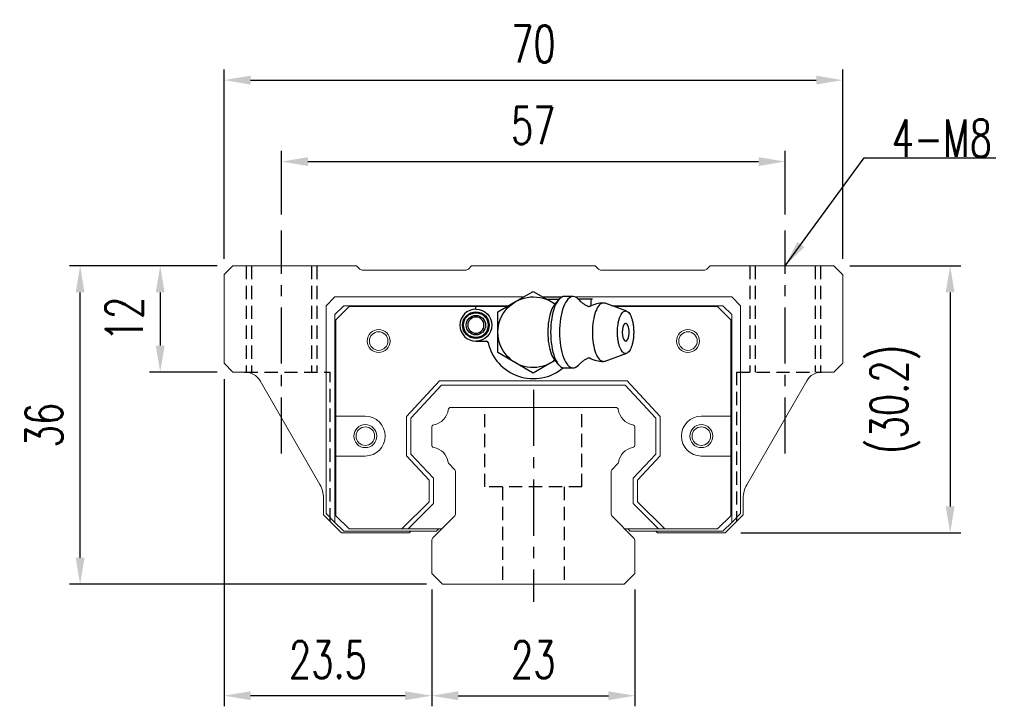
# Model space of a CAD drawing. Header units: millimetres. Extents: x 21 to 338, y 371 to 485.
# Tile 1 of 53: x 21 to 133, y 377 to 455. Entities that reach past the tile are written whole.
import ezdxf

# ---------------------------------------------------------------- set-up
doc = ezdxf.new("R2010")
doc.units = ezdxf.units.MM
doc.header["$PDSIZE"] = -1
doc.linetypes.add('CENTER', pattern=[10.16, 6.35, -1.27, 1.27, -1.27])
doc.linetypes.add('DASHED', pattern=[0.75, 0.5, -0.25])
for name, color, linetype in [('2', 7, 'Continuous'), ('CL', 1, 'CENTER'), ('DIM', 4, 'Continuous'), ('HID', 2, 'DASHED'), ('OUT', 3, 'Continuous')]:
    doc.layers.add(name, color=color, linetype=linetype)
doc.styles.add('DIM-7', font='SIMPLEX.shx', dxfattribs={"width": 0.7, "bigfont": 'chineset.shx'})
doc.dimstyles.new('CNS', dxfattribs={"dimtxt": 3.5, "dimasz": 2.5, "dimexe": 1, "dimexo": 1.5, "dimgap": 0.09, "dimtad": 0, "dimdsep": 46, "dimtxsty": 'DIM-7', "dimcen": 0.09, "dimclrd": 1, "dimclre": 1, "dimclrt": 4, "dimadec": 0, "dimazin": 0, "dimtfac": 1, "dimtix": 1, "dimtmove": 2, "dimatfit": 3, "dimfxl": 1, "dimtvp": 0.971429, "dimtolj": 1, "dimarcsym": 0})

# ---------------------------------------------------------------- blocks, each defined once
blk = doc.blocks.new('*D19')
at = {"layer": 'DEFPOINTS', "color": 0}
for p in [(108.08, 439.08), (51.08, 431.28), (108.08, 431.28)]:
    blk.add_point(p, dxfattribs=at)
at = {"layer": 'DIM', "color": 7, "lineweight": -2}
for p, q in [((51.08, 433.08), (51.08, 440.28)), ((108.08, 433.08), (108.08, 440.28)), ((54.08, 439.08), (105.08, 439.08))]:
    blk.add_line(p, q, dxfattribs=at)
at = {"layer": 'DIM', "color": 7}
for points in [[(54.08, 439.58), (54.08, 438.58), (51.08, 439.08)], [(105.08, 439.58), (105.08, 438.58), (108.08, 439.08)]]:
    blk.add_solid(points, dxfattribs=at)
at = {"layer": 'DIM', "color": 7, "insert": (79.58, 443.16), "char_height": 4.2, "attachment_point": 5, "style": 'DIM-7'}
blk.add_mtext('\\A1;57', dxfattribs=at)
blk = doc.blocks.new('*D20')
at = {"layer": 'DEFPOINTS', "color": 0}
for p in [(114.59, 448.29), (44.59, 426.28), (114.59, 426.28)]:
    blk.add_point(p, dxfattribs=at)
at = {"layer": 'DIM', "color": 7, "lineweight": -2}
for p, q in [((44.59, 428.08), (44.59, 449.49)), ((114.59, 428.08), (114.59, 449.49)), ((47.59, 448.29), (111.59, 448.29))]:
    blk.add_line(p, q, dxfattribs=at)
at = {"layer": 'DIM', "color": 7}
for points in [[(47.59, 448.79), (47.59, 447.79), (44.59, 448.29)], [(111.59, 448.79), (111.59, 447.79), (114.59, 448.29)]]:
    blk.add_solid(points, dxfattribs=at)
at = {"layer": 'DIM', "color": 7, "insert": (79.59, 452.37), "char_height": 4.2, "attachment_point": 5, "style": 'DIM-7'}
blk.add_mtext('\\A1;70', dxfattribs=at)
blk = doc.blocks.new('*D21')
at = {"layer": 'DEFPOINTS', "color": 0}
for p in [(113.59, 427.28), (101.28, 397.08), (126.75, 397.08)]:
    blk.add_point(p, dxfattribs=at)
at = {"layer": 'DIM', "color": 7, "lineweight": -2}
for p, q in [((115.39, 427.28), (127.95, 427.28)), ((126.75, 424.28), (126.75, 400.08)), ((103.08, 397.08), (127.95, 397.08))]:
    blk.add_line(p, q, dxfattribs=at)
at = {"layer": 'DIM', "color": 7}
for points in [[(126.25, 424.28), (127.25, 424.28), (126.75, 427.28)], [(126.25, 400.08), (127.25, 400.08), (126.75, 397.08)]]:
    blk.add_solid(points, dxfattribs=at)
at = {"layer": 'DIM', "color": 7, "insert": (120.53, 412.18), "char_height": 4.2, "attachment_point": 5, "rotation": 90, "style": 'DIM-7'}
blk.add_mtext('\\A1;(30.2)', dxfattribs=at)
blk = doc.blocks.new('*D22')
at = {"layer": 'DEFPOINTS', "color": 0}
for p in [(68.08, 392.48), (91.08, 392.48), (91.08, 378.68)]:
    blk.add_point(p, dxfattribs=at)
at = {"layer": 'DIM', "color": 7, "lineweight": -2}
for p, q in [((68.08, 390.68), (68.08, 377.48)), ((91.08, 390.68), (91.08, 377.48)), ((71.08, 378.68), (88.08, 378.68))]:
    blk.add_line(p, q, dxfattribs=at)
at = {"layer": 'DIM', "color": 7}
for points in [[(71.08, 379.18), (71.08, 378.18), (68.08, 378.68)], [(88.08, 379.18), (88.08, 378.18), (91.08, 378.68)]]:
    blk.add_solid(points, dxfattribs=at)
at = {"layer": 'DIM', "color": 7, "insert": (79.58, 382.76), "char_height": 4.2, "attachment_point": 5, "style": 'DIM-7'}
blk.add_mtext('\\A1;23', dxfattribs=at)
blk = doc.blocks.new('*D23')
at = {"layer": 'DEFPOINTS', "color": 0}
for p in [(45.59, 427.28), (37.36, 415.28), (45.59, 415.28)]:
    blk.add_point(p, dxfattribs=at)
at = {"layer": 'DIM', "color": 7, "lineweight": -2}
for p, q in [((43.79, 427.28), (36.16, 427.28)), ((37.36, 424.28), (37.36, 418.28)), ((43.79, 415.28), (36.16, 415.28))]:
    blk.add_line(p, q, dxfattribs=at)
at = {"layer": 'DIM', "color": 7}
for points in [[(36.86, 424.28), (37.86, 424.28), (37.36, 427.28)], [(36.86, 418.28), (37.86, 418.28), (37.36, 415.28)]]:
    blk.add_solid(points, dxfattribs=at)
at = {"layer": 'DIM', "color": 7, "insert": (33.28, 421.28), "char_height": 4.2, "attachment_point": 5, "rotation": 90, "style": 'DIM-7'}
blk.add_mtext('\\A1;12', dxfattribs=at)
blk = doc.blocks.new('*D24')
at = {"layer": 'DEFPOINTS', "color": 0}
for p in [(28.3, 427.28), (45.59, 427.28), (69.3, 391.28)]:
    blk.add_point(p, dxfattribs=at)
at = {"layer": 'DIM', "color": 7, "lineweight": -2}
for p, q in [((43.79, 427.28), (27.1, 427.28)), ((28.3, 394.28), (28.3, 424.28)), ((67.5, 391.28), (27.1, 391.28))]:
    blk.add_line(p, q, dxfattribs=at)
at = {"layer": 'DIM', "color": 7}
for points in [[(27.8, 424.28), (28.8, 424.28), (28.3, 427.28)], [(27.8, 394.28), (28.8, 394.28), (28.3, 391.28)]]:
    blk.add_solid(points, dxfattribs=at)
at = {"layer": 'DIM', "color": 7, "insert": (24.22, 409.28), "char_height": 4.2, "attachment_point": 5, "rotation": 90, "style": 'DIM-7'}
blk.add_mtext('\\A1;36', dxfattribs=at)
blk = doc.blocks.new('*D25')
at = {"layer": 'DEFPOINTS', "color": 0}
for p in [(44.59, 416.28), (68.08, 392.48), (44.59, 378.68)]:
    blk.add_point(p, dxfattribs=at)
at = {"layer": 'DIM', "color": 7, "lineweight": -2}
for p, q in [((44.59, 414.48), (44.59, 377.48)), ((68.08, 390.68), (68.08, 377.48)), ((65.08, 378.68), (47.59, 378.68))]:
    blk.add_line(p, q, dxfattribs=at)
at = {"layer": 'DIM', "color": 7}
for points in [[(47.59, 379.18), (47.59, 378.18), (44.59, 378.68)], [(65.08, 379.18), (65.08, 378.18), (68.08, 378.68)]]:
    blk.add_solid(points, dxfattribs=at)
at = {"layer": 'DIM', "color": 7, "insert": (56.34, 382.76), "char_height": 4.2, "attachment_point": 5, "style": 'DIM-7'}
blk.add_mtext('\\A1;23.5', dxfattribs=at)

msp = doc.modelspace()

# ---------------------------------------------------------------- linework, layer by layer
at = {"layer": '2', "color": 0, "linetype": 'Continuous'}
for p, q in [((77.582, 423.247), (79.582, 424.402)), ((79.582, 424.402), (81.582, 423.247)), ((80.653, 423.783), (82.872, 423.783)), ((81.087, 423.533), (82.517, 423.533)), ((82.444, 423.456), (81.988, 422.914)), ((84.09, 423.824), (83.089, 423.824)), ((86.282, 423.533), (84.662, 423.533)), ((73.082, 422.383), (73.082, 422.783)), ((75.582, 422.092), (77.582, 423.247)), ((81.582, 423.247), (82.044, 422.98)), ((86.082, 423.333), (86.082, 422.749)), ((90.151, 422.159), (87.705, 423.05)), ((75.582, 419.783), (75.582, 422.092)), ((75.582, 417.473), (75.582, 419.783)), ((73.082, 418.783), (74.266, 418.783)), ((77.582, 416.319), (75.582, 417.473)), ((87.705, 416.516), (90.151, 417.407)), ((79.582, 415.164), (77.582, 416.319)), ((81.582, 416.319), (79.582, 415.164)), ((82.044, 416.586), (81.582, 416.319)), ((81.988, 416.652), (82.444, 416.11)), ((83.089, 415.741), (84.09, 415.741))]:
    msp.add_line(p, q, dxfattribs=at)
at = {"layer": '2', "color": 0, "linetype": 'Continuous', "extrusion": (0, 0, -1)}
for centre, radius, start, end in [((-79.582, 419.783), 4, 232.1994, 127.85546), ((-73.082, 420.583), 1.8, 90, 270), ((-73.082, 420.583), 1.515, 270, 90), ((-73.082, 420.583), 1.4, 270, 90), ((-73.082, 420.583), 1.1, 270, 90), ((-73.082, 420.583), 1.515, 90, 270), ((-73.082, 420.583), 1.4, 90, 270), ((-73.082, 420.583), 1.1, 90, 270)]:
    msp.add_arc(centre, radius, start, end, dxfattribs=at)
at = {"layer": '2', "color": 0, "linetype": 'Continuous'}
for centre, radius, start, end in [((86.282, 423.333), 0.2, 90, 180), ((73.082, 420.583), 1.8, 90, 270), ((87.527, 419.783), 3.3, 90, 118.26666), ((73.082, 420.583), 0.918, 90, 270), ((73.082, 420.583), 0.918, 270, 90), ((88.621, 419.783), 1.817, 334.63704, 25.36296), ((74.266, 418.583), 0.2, 12.71981, 90), ((79.582, 419.783), 5.25, 192.71981, 310.13982), ((87.527, 419.783), 3.3, 241.72374, 269.99834)]:
    msp.add_arc(centre, radius, start, end, dxfattribs=at)
for start_param, end_param in [(0, 3.8206669), (5.6040117, 6.2831853)]:
    msp.add_ellipse((90.022, 419.783), major_axis=(0, 1), ratio=0.382683, start_param=start_param, end_param=end_param, dxfattribs=at)
for points, knots in [([(83.089, 423.824), (82.684, 423.824), (82.282, 423.389), (81.709, 421.892), (81.543, 420.841), (81.543, 419.783)], [0, 0, 0, 0, 0.5, 0.5, 1, 1, 1, 1]), ([(84.696, 423.497), (84.505, 423.71), (84.298, 423.824), (83.685, 423.824), (83.283, 423.389), (82.71, 421.892), (82.544, 420.841), (82.544, 419.783)], [0, 0, 0, 0, 0.204178, 0.204178, 0.602089, 0.602089, 1, 1, 1, 1]), ([(85.78, 422.691), (85.682, 422.741), (85.48, 422.851), (85.21, 423.035), (84.975, 423.223), (84.807, 423.382), (84.728, 423.467), (84.699, 423.5)], [0, 0, 0, 0, 0.2043584, 0.4374743, 0.6573003, 0.8634903, 1, 1, 1, 1]), ([(81.993, 422.915), (81.849, 422.745), (81.717, 422.51), (81.362, 421.581), (81.22, 420.685), (81.22, 419.783)], [0, 0, 0, 0, 0.3133047, 0.3133047, 1, 1, 1, 1]), ([(85.962, 422.688), (85.963, 422.688), (85.962, 422.689), (85.918, 422.671), (85.844, 422.668), (85.789, 422.685), (85.783, 422.687), (85.783, 422.688)], [0, 0, 0, 0, 0.0733162, 0.3263169, 0.6168838, 0.8870475, 1, 1, 1, 1]), ([(87.702, 423.05), (87.644, 423.072), (87.586, 423.083), (87.197, 423.083), (86.868, 422.727), (86.401, 421.505), (86.265, 420.647), (86.265, 419.783)], [0, 0, 0, 0, 0.0810935, 0.0810935, 0.5405467, 0.5405467, 1, 1, 1, 1]), ([(89.103, 419.783), (89.103, 419.625), (89.115, 419.312), (89.168, 418.858), (89.253, 418.441), (89.368, 418.075), (89.508, 417.774), (89.668, 417.551), (89.842, 417.414), (90.022, 417.367), (90.202, 417.414), (90.376, 417.551), (90.535, 417.774), (90.676, 418.075), (90.79, 418.441), (90.876, 418.858), (90.928, 419.312), (90.946, 419.783), (90.928, 420.254), (90.876, 420.707), (90.79, 421.125), (90.676, 421.491), (90.535, 421.791), (90.376, 422.014), (90.202, 422.152), (90.022, 422.198), (89.842, 422.152), (89.668, 422.014), (89.508, 421.791), (89.368, 421.491), (89.253, 421.125), (89.14, 420.57), (89.104, 420.096), (89.103, 419.783)], [0, 0, 0, 0, 0.0312594, 0.0625188, 0.0937782, 0.1250376, 0.156297, 0.1875564, 0.2188159, 0.2500753, 0.2813347, 0.3125941, 0.3438535, 0.3751129, 0.4063723, 0.4376317, 0.4688911, 0.5001505, 0.5314099, 0.5626693, 0.5939287, 0.6251882, 0.6564476, 0.687707, 0.7189664, 0.7502258, 0.7814852, 0.8127446, 0.844004, 0.8752634, 0.9065228, 0.9377822, 1, 1, 1, 1]), ([(81.22, 419.783), (81.22, 418.881), (81.362, 417.985), (81.717, 417.056), (81.849, 416.821), (81.993, 416.65)], [0, 0, 0, 0, 0.6866953, 0.6866953, 1, 1, 1, 1]), ([(81.543, 419.783), (81.543, 418.725), (81.709, 417.673), (82.282, 416.177), (82.684, 415.741), (83.089, 415.741)], [0, 0, 0, 0, 0.5, 0.5, 1, 1, 1, 1]), ([(82.544, 419.783), (82.544, 418.725), (82.71, 417.673), (83.283, 416.177), (83.685, 415.741), (84.298, 415.741), (84.506, 415.856), (84.697, 416.069)], [0, 0, 0, 0, 0.3978318, 0.3978318, 0.7956637, 0.7956637, 1, 1, 1, 1]), ([(86.265, 419.783), (86.265, 418.919), (86.401, 418.06), (86.868, 416.838), (87.197, 416.483), (87.586, 416.483), (87.644, 416.494), (87.702, 416.516)], [0, 0, 0, 0, 0.4594533, 0.4594533, 0.9189065, 0.9189065, 1, 1, 1, 1]), ([(84.7, 416.067), (84.717, 416.086), (84.78, 416.157), (84.934, 416.305), (85.169, 416.501), (85.454, 416.699), (85.67, 416.819), (85.78, 416.875)], [0, 0, 0, 0, 0.0852239, 0.2986763, 0.5272696, 0.7723838, 1, 1, 1, 1]), ([(85.783, 416.878), (85.784, 416.879), (85.793, 416.883), (85.857, 416.899), (85.931, 416.893), (85.968, 416.874), (85.966, 416.876), (85.966, 416.876)], [0, 0, 0, 0, 0.1544133, 0.4194337, 0.7435623, 0.9927018, 1, 1, 1, 1])]:
    msp.add_open_spline(points, degree=3, knots=knots, dxfattribs=at)
at = {"layer": 'CL', "color": 0}
for p, q in [((51.082, 406.067), (51.082, 431.283)), ((108.082, 406.067), (108.082, 431.283)), ((79.589, 413.283), (79.589, 389.283))]:
    msp.add_line(p, q, dxfattribs=at)
at = {"layer": 'HID', "color": 0, "ltscale": 3}
for p, q in [((47.082, 427.283), (47.082, 415.283)), ((47.682, 427.283), (47.682, 415.283)), ((54.482, 427.283), (54.482, 415.283)), ((55.082, 427.283), (55.082, 415.283)), ((104.082, 427.283), (104.082, 415.283)), ((104.682, 427.283), (104.682, 415.283)), ((111.482, 427.283), (111.482, 415.283)), ((112.082, 427.283), (112.082, 415.283)), ((46.916, 415.283), (56.582, 415.283)), ((56.582, 398.39), (56.582, 415.283)), ((102.582, 415.283), (102.582, 398.376)), ((102.582, 415.283), (112.248, 415.283)), ((74.089, 402.283), (74.089, 411.283)), ((85.089, 402.283), (85.089, 411.283)), ((85.089, 402.283), (74.089, 402.283)), ((76.089, 402.283), (76.089, 391.283)), ((83.089, 402.283), (83.089, 391.283))]:
    msp.add_line(p, q, dxfattribs=at)
at = {"layer": 'OUT', "color": 0, "linetype": 'Continuous', "lineweight": 15}
for p, q in [((44.635, 426.329), (45.589, 427.283)), ((45.589, 427.283), (59.589, 427.283)), ((59.589, 427.283), (59.943, 426.929)), ((60.296, 426.783), (71.882, 426.783)), ((72.235, 426.929), (72.589, 427.283)), ((72.589, 427.283), (86.589, 427.283)), ((86.589, 427.283), (86.943, 426.929)), ((87.296, 426.783), (98.882, 426.783)), ((99.235, 426.929), (99.589, 427.283)), ((99.589, 427.283), (113.589, 427.283)), ((113.589, 427.283), (114.589, 426.283)), ((44.589, 416.283), (44.589, 426.276)), ((114.589, 426.283), (114.589, 416.283)), ((56.132, 422.783), (57.132, 423.783)), ((57.132, 423.783), (74.332, 423.783)), ((74.332, 423.783), (78.51, 423.783)), ((80.654, 423.783), (82.872, 423.783)), ((84.307, 423.783), (84.832, 423.783)), ((84.832, 423.783), (102.032, 423.783)), ((102.032, 423.783), (103.032, 422.783)), ((56.132, 399.283), (56.132, 422.783)), ((58.132, 422.783), (57.132, 421.783)), ((57.232, 421.183), (58.732, 422.683)), ((74.332, 422.783), (58.132, 422.783)), ((58.732, 422.683), (76.582, 422.67)), ((76.778, 422.783), (74.332, 422.783)), ((101.032, 422.783), (88.439, 422.783)), ((88.713, 422.683), (100.432, 422.683)), ((100.432, 422.683), (101.932, 421.183)), ((102.032, 421.783), (101.032, 422.783)), ((103.032, 422.783), (103.032, 399.283)), ((57.132, 421.783), (57.132, 398.283)), ((57.232, 410.282), (57.232, 421.183)), ((101.932, 421.183), (101.932, 410.282)), ((102.032, 398.283), (102.032, 421.783)), ((45.589, 415.283), (44.589, 416.283)), ((114.589, 416.283), (113.589, 415.283)), ((46.923, 415.283), (45.589, 415.283)), ((113.589, 415.283), (112.255, 415.283)), ((55.43, 402.548), (48.655, 414.283)), ((65.232, 410.263), (68.98, 414.283)), ((69.197, 413.783), (65.732, 410.066)), ((68.98, 414.283), (90.184, 414.283)), ((89.966, 413.783), (69.197, 413.783)), ((93.432, 410.066), (89.966, 413.783)), ((90.184, 414.283), (93.932, 410.263)), ((110.523, 414.283), (103.734, 402.524)), ((70.259, 411.283), (88.905, 411.283)), ((60.571, 410.282), (57.232, 410.282)), ((57.232, 405.782), (57.232, 410.282)), ((65.232, 405.802), (65.232, 410.263)), ((65.732, 410.066), (65.732, 405.998)), ((93.432, 405.998), (93.432, 410.066)), ((93.932, 410.263), (93.932, 405.802)), ((101.932, 410.282), (98.593, 410.282)), ((101.932, 410.282), (101.932, 405.782)), ((68.082, 407.042), (68.082, 409.023)), ((91.082, 409.023), (91.082, 407.042)), ((57.232, 405.782), (60.571, 405.782)), ((57.232, 399.033), (57.232, 405.782)), ((67.782, 403.067), (65.232, 405.802)), ((65.732, 405.998), (68.282, 403.264)), ((90.882, 403.264), (93.432, 405.998)), ((93.932, 405.802), (91.382, 403.067)), ((98.593, 405.782), (101.932, 405.782)), ((101.932, 405.782), (101.932, 399.033)), ((70.635, 404.309), (70.041, 404.903)), ((89.122, 404.903), (88.528, 404.309)), ((70.782, 399.29), (70.782, 403.956)), ((88.382, 403.956), (88.382, 399.29)), ((67.782, 400.608), (67.782, 403.067)), ((68.282, 403.264), (68.282, 400.401)), ((90.882, 400.401), (90.882, 403.264)), ((91.382, 403.067), (91.382, 400.608)), ((55.832, 401.048), (55.832, 399.133)), ((64.706, 397.533), (67.782, 400.608)), ((68.282, 400.401), (65.414, 397.533)), ((93.75, 397.533), (90.882, 400.401)), ((91.382, 400.608), (94.457, 397.533)), ((103.332, 399.133), (103.332, 401.024)), ((55.832, 399.133), (57.882, 397.083)), ((57.132, 398.283), (56.132, 399.283)), ((58.732, 397.533), (57.232, 399.033)), ((68.228, 396.529), (70.635, 398.936)), ((88.528, 398.936), (90.935, 396.529)), ((101.932, 399.033), (100.432, 397.533)), ((101.282, 397.083), (103.332, 399.133)), ((103.032, 399.283), (102.032, 398.283)), ((57.132, 398.283), (58.132, 397.283)), ((101.032, 397.283), (102.032, 398.283)), ((57.882, 397.083), (65.52, 397.083)), ((58.132, 397.283), (68.628, 397.283)), ((64.706, 397.533), (58.732, 397.533)), ((69.232, 397.533), (64.706, 397.533)), ((69.232, 397.533), (65.414, 397.533)), ((65.52, 397.083), (65.72, 397.283)), ((68.878, 397.533), (68.628, 397.283)), ((94.457, 397.533), (89.932, 397.533)), ((93.75, 397.533), (89.932, 397.533)), ((90.535, 397.283), (90.285, 397.533)), ((90.535, 397.283), (101.032, 397.283)), ((93.444, 397.283), (93.644, 397.083)), ((93.644, 397.083), (101.282, 397.083)), ((100.432, 397.533), (94.457, 397.533)), ((68.082, 392.483), (68.082, 396.176)), ((91.082, 396.176), (91.082, 392.483)), ((69.296, 391.283), (68.082, 392.483)), ((91.082, 392.483), (89.868, 391.283)), ((89.882, 391.283), (69.296, 391.283))]:
    msp.add_line(p, q, dxfattribs=at)
for centre, radius in [((62.082, 418.783), 1.3), ((97.082, 418.783), 1.3), ((62.082, 418.783), 1.05), ((97.082, 418.783), 1.05), ((60.571, 408.032), 1.3), ((60.571, 408.032), 1.05), ((98.593, 408.032), 1.3), ((98.593, 408.032), 1.05)]:
    msp.add_circle(centre, radius, dxfattribs=at)
for centre, radius, start, end in [((60.296, 427.283), 0.5, 225, 270), ((71.882, 427.283), 0.5, 270, 315), ((87.296, 427.283), 0.5, 225, 270), ((98.882, 427.283), 0.5, 270, 315), ((44.989, 425.976), 0.5, 135, 143.12894), ((46.923, 413.283), 2, 30, 90), ((112.255, 413.283), 2, 90, 150), ((70.259, 410.983), 0.3, 90, 171.61737), ((88.905, 410.983), 0.3, 8.38263, 90), ((60.571, 408.032), 2.25, 270, 90), ((67.94, 411.325), 2.044, 280.87121, 351.61737), ((91.224, 411.325), 2.044, 188.38263, 259.12879), ((98.593, 408.032), 2.25, 90, 270), ((68.382, 409.023), 0.3, 100.87121, 180.00001), ((90.782, 409.023), 0.3, 359.99999, 79.12879), ((68.382, 407.042), 0.3, 179.99999, 259.12866), ((67.94, 404.74), 2.044, 9.2089, 79.12866), ((91.224, 404.74), 2.044, 100.87134, 170.79109), ((90.782, 407.042), 0.3, 280.87134, 0.00001), ((70.254, 405.115), 0.3, 189.20891, 225), ((88.91, 405.115), 0.3, 315, 350.79109), ((70.282, 403.956), 0.5, 0, 45), ((88.882, 403.956), 0.5, 135, 180.00001), ((52.832, 401.048), 3, 0, 30), ((106.332, 401.024), 3, 150, 180), ((70.282, 399.29), 0.5, 315, 360), ((88.882, 399.29), 0.5, 179.99999, 225), ((68.582, 396.176), 0.5, 135, 180.00001), ((90.582, 396.176), 0.5, 360, 45)]:
    msp.add_arc(centre, radius, start, end, dxfattribs=at)

# ---------------------------------------------------------------- texts
at = {"layer": 'DIM', "color": 0, "insert": (120.141, 439.62), "char_height": 4.2, "attachment_point": 7, "style": 'DIM-7'}
msp.add_mtext('\\A1;4-M8', dxfattribs=at)

# ---------------------------------------------------------------- dimensions: what is measured, and where the dimension line sits
at = {"layer": 'DIM', "color": 0}
for base, p1, p2, override, picture, middle in [((114.589, 448.286), (44.589, 426.276), (114.589, 426.276), {"dimscale": 1.2, "dimclrd": 7, "dimclre": 7, "dimclrt": 7}, '*D20', (79.589, 452.366)), ((108.082, 439.078), (51.082, 431.283), (108.082, 431.283), {"dimscale": 1.2, "dimclrd": 7, "dimclre": 7, "dimclrt": 7}, '*D19', (79.582, 443.158)), ((44.589, 378.683), (68.082, 392.483), (44.589, 416.283), {"dimscale": 1.2, "dimdec": 1, "dimclrd": 7, "dimclre": 7, "dimclrt": 7}, '*D25', (56.335, 382.763)), ((91.082, 378.683), (68.082, 392.483), (91.082, 392.483), {"dimscale": 1.2, "dimclrd": 7, "dimclre": 7, "dimclrt": 7}, '*D22', (79.582, 382.763))]:
    dim = msp.add_linear_dim(base=base, p1=p1, p2=p2, dimstyle='CNS', override=override, dxfattribs=at)
    dim.commit()
    dim.dimension.update_dxf_attribs({"geometry": picture, "text_midpoint": middle})
for base, p1, p2, picture, middle in [((28.297, 427.283), (69.296, 391.283), (45.589, 427.283), '*D24', (24.217, 409.283)), ((37.362, 415.283), (45.589, 427.283), (45.589, 415.283), '*D23', (33.282, 421.283))]:
    dim = msp.add_linear_dim(base=base, p1=p1, p2=p2, angle=90, dimstyle='CNS', override={"dimscale": 1.2, "dimclrd": 7, "dimclre": 7, "dimclrt": 7}, dxfattribs=at)
    dim.commit()
    dim.dimension.update_dxf_attribs({"geometry": picture, "text_midpoint": middle})
dim = msp.add_linear_dim(base=(126.75, 397.083), p1=(113.589, 427.283), p2=(101.282, 397.083), angle=90, text='(<>)', dimstyle='CNS', override={"dimscale": 1.2, "dimclrd": 7, "dimclre": 7, "dimclrt": 7}, dxfattribs=at)
dim.commit()
dim.dimension.update_dxf_attribs({"geometry": '*D21', "text_midpoint": (120.533, 412.183)})

# ---------------------------------------------------------------- leaders
at = {"layer": 'DIM', "color": 0, "annotation_type": 0, "has_hookline": 1, "hookline_direction": 0, "text_width": 11.76}
msp.add_leader([(108.082, 427.283), (117.033, 439.512), (120.033, 439.512)], dimstyle='CNS', override={"dimscale": 1.2, "dimgap": 0.09, "dimtad": 1, "dimclrd": 7, "dimclre": 4}, dxfattribs=at)

doc.saveas('drawing.dxf')
